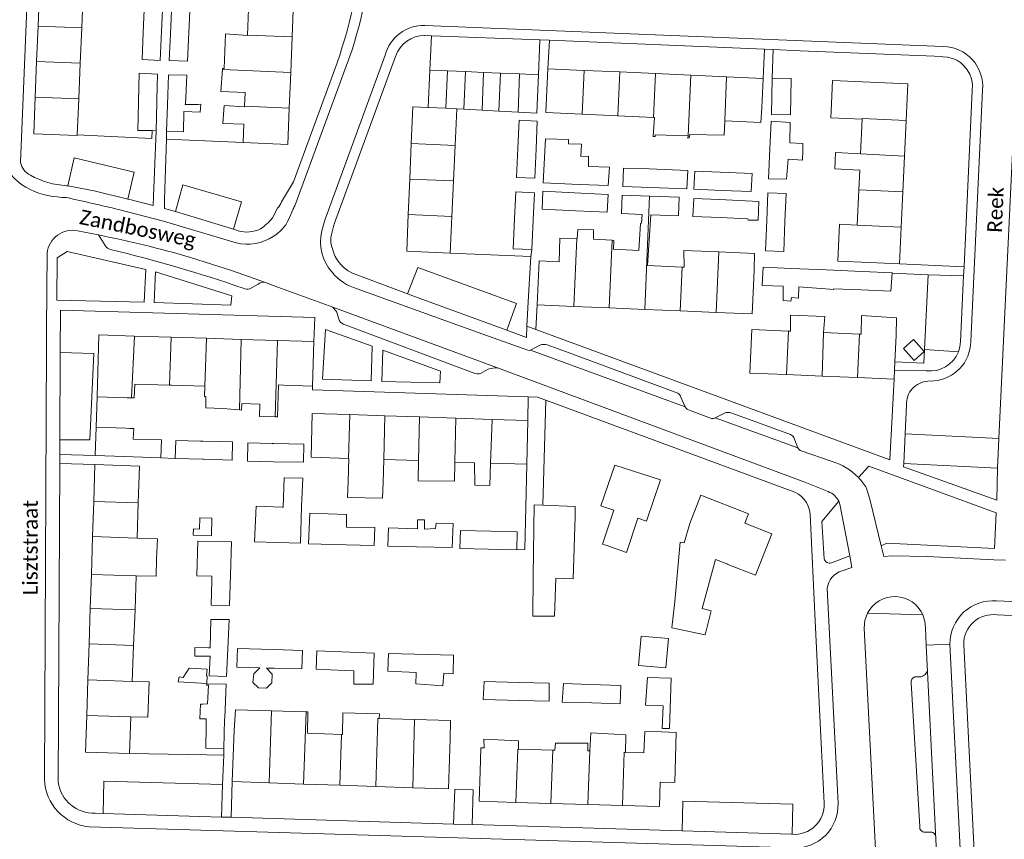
# Model space of a CAD drawing. Extents: x 177628 to 188968, y 384226 to 390673.
# Tile 86 of 256: x 182519 to 182685, y 386234 to 386373. Entities that reach past the tile are written whole.
import ezdxf

# ---------------------------------------------------------------- set-up
doc = ezdxf.new("R2010")
doc.units = 0
for name, color, linetype, lineweight in [('B01_F', 14, 'Continuous', 9), ('B01_T', 14, 'Continuous', 9), ('B02_F', 14, 'Continuous', 9), ('B02_T', 14, 'Continuous', 9), ('B07_D', 14, 'Continuous', 9), ('B11_F', 14, 'Continuous', 9), ('B11_S', 14, 'Continuous', 9), ('B14_F', 14, 'Continuous', 9), ('T01_F', 253, 'Continuous', 9), ('T01_T', 253, 'Continuous', 9), ('T04_T', 253, 'HAAG', 9), ('T05_T', 253, 'Continuous', 9), ('T22_F', 253, 'Continuous', 9), ('T22_T', 253, 'Continuous', 9), ('V00_F', 8, 'Continuous', 9), ('V00_T', 8, 'Continuous', 9), ('Z06', 7, 'Continuous', 9)]:
    doc.layers.add(name, color=color, linetype=linetype, lineweight=lineweight)
doc.styles.add('Legend', font='calibri.ttf')
doc.linetypes.add('HAAG', pattern='A,4,-1,[5,TOPOCAD.SHX,S=0.35,R=0,X=-0.35,Y=-0.35],-1', length=6)

msp = doc.modelspace()

# ---------------------------------------------------------------- linework, layer by layer
at = {"layer": 'B01_F', "linetype": 'Continuous'}
for points in [[(182556.54, 386355.421), (182552.996, 386355.559), (182553.217, 386358.589)], [(182610.005, 386332.093), (182610.109, 386336.114), (182612.959, 386336.02)], [(182612.959, 386336.02), (182613.027, 386336.018)], [(182667.086, 386319.578), (182667.161, 386322.565)], [(182634.191, 386273.301), (182635.749, 386272.919), (182634.751, 386268.846), (182629.089, 386270.019)], [(182555.124, 386256.099), (182554.916, 386252.628)], [(182591.498, 386251.223), (182591.576, 386254.308)], [(182596.697, 386249.669), (182596.58, 386245.677)]]:
    msp.add_lwpolyline(points, dxfattribs=at)
at = {"layer": 'B01_T', "linetype": 'Continuous'}
for points in [[(182521.647, 386372.065), (182521.885, 386378.1)], [(182529.32, 386377.779), (182529.063, 386371.773)], [(182557.399, 386376.427), (182557.157, 386370.545)], [(182564.73, 386370.225), (182564.978, 386376.257)], [(182521.41, 386366.051), (182521.647, 386372.065)], [(182529.063, 386371.773), (182528.805, 386365.759)], [(182557.157, 386370.545), (182557.155, 386370.497)], [(182564.481, 386364.197), (182564.73, 386370.225)], [(182521.173, 386360.036), (182521.41, 386366.051)], [(182528.805, 386365.759), (182528.547, 386359.745)], [(182564.233, 386358.171), (182564.481, 386364.197)], [(182591.026, 386364.478), (182588.073, 386364.603), (182587.8, 386358.25)], [(182594.118, 386364.348), (182591.026, 386364.478)], [(182597.175, 386364.219), (182594.118, 386364.348)], [(182600.027, 386364.099), (182597.175, 386364.219)], [(182603.28, 386363.961), (182600.027, 386364.099)], [(182606.477, 386363.826), (182603.28, 386363.961)], [(182606.262, 386358.718), (182606.477, 386363.826)], [(182608.046, 386364.841), (182607.822, 386359.965)], [(182614.198, 386364.558), (182608.046, 386364.841)], [(182614.198, 386364.558), (182620.239, 386364.28)], [(182620.239, 386364.28), (182626.29, 386364.002)], [(182626.29, 386364.002), (182632.305, 386363.725)], [(182632.305, 386363.725), (182638.319, 386363.449)], [(182638.319, 386363.449), (182644.534, 386363.163)], [(182644.534, 386363.163), (182644.305, 386358.187)], [(182668.782, 386356.072), (182669.063, 386362.256), (182656.306, 386362.836), (182656.071, 386357.663)], [(182556.758, 386360.819), (182556.662, 386358.49)], [(182528.301, 386353.633), (182528.297, 386353.531), (182520.928, 386353.821), (182521.173, 386360.036)], [(182528.547, 386359.745), (182528.49, 386358.425)], [(182606.262, 386358.718), (182606.178, 386357.292), (182603.006, 386357.469)], [(182607.822, 386359.965), (182607.708, 386357.408), (182613.872, 386357.124)], [(182528.49, 386358.425), (182528.301, 386353.633)], [(182564.233, 386358.171), (182563.979, 386352.004), (182556.412, 386352.316)], [(182556.662, 386358.49), (182556.658, 386358.386)], [(182584.914, 386352.145), (182585.176, 386358.363), (182587.8, 386358.25)], [(182592.628, 386358.048), (182592.334, 386351.832)], [(182593.849, 386357.98), (182592.628, 386358.048)], [(182596.904, 386357.809), (182593.849, 386357.98)], [(182599.758, 386357.65), (182596.904, 386357.809)], [(182603.006, 386357.469), (182599.758, 386357.65)], [(182613.872, 386357.124), (182619.912, 386356.846)], [(182619.912, 386356.846), (182625.948, 386356.568)], [(182644.305, 386358.187), (182644.188, 386355.728), (182638.068, 386356.01)], [(182656.071, 386357.663), (182656.019, 386356.513), (182661.313, 386356.272)], [(182556.412, 386352.316), (182556.54, 386355.421)], [(182625.948, 386356.568), (182626.135, 386356.559)], [(182661.313, 386356.272), (182661.048, 386350.413)], [(182668.506, 386350.004), (182668.782, 386356.072)], [(182584.66, 386346.129), (182584.914, 386352.145)], [(182592.334, 386351.832), (182592.05, 386345.817)], [(182661.048, 386350.413), (182656.801, 386350.607), (182656.676, 386347.849), (182660.923, 386347.657), (182660.771, 386344.316)], [(182668.233, 386343.977), (182668.506, 386350.004)], [(182584.406, 386340.112), (182584.66, 386346.129)], [(182592.05, 386345.817), (182591.766, 386339.802)], [(182660.771, 386344.316), (182660.498, 386338.327)], [(182667.959, 386337.951), (182668.233, 386343.977)], [(182584.406, 386340.112), (182584.144, 386333.896), (182591.497, 386333.586)], [(182591.497, 386333.586), (182591.706, 386338.526)], [(182591.766, 386339.802), (182591.706, 386338.526)], [(182660.498, 386338.327), (182657.521, 386338.463), (182657.237, 386332.199), (182662.6, 386331.955)], [(182667.959, 386337.951), (182667.676, 386331.724)], [(182610.005, 386332.093), (182606.577, 386332.238), (182606.261, 386324.801)], [(182667.676, 386331.724), (182662.6, 386331.955)], [(182624.941, 386331.453), (182630.852, 386331.198)], [(182630.852, 386331.198), (182631.189, 386331.183)], [(182643.039, 386330.671), (182642.921, 386328.062)], [(182636.563, 386323.513), (182642.717, 386323.252), (182642.921, 386328.062)], [(182606.261, 386324.801), (182612.471, 386324.537)], [(182612.471, 386324.537), (182618.481, 386324.282)], [(182618.481, 386324.282), (182624.491, 386324.026)], [(182624.491, 386324.026), (182630.516, 386323.77)], [(182630.516, 386323.77), (182636.563, 386323.513)], [(182648.84, 386320.349), (182642.631, 386320.612), (182642.285, 386313.232), (182648.528, 386312.968)], [(182649.202, 386320.334), (182648.84, 386320.349)], [(182538.014, 386319.499), (182531.983, 386319.687), (182531.657, 386309.198)], [(182544.194, 386319.306), (182538.014, 386319.499)], [(182550.199, 386319.119), (182544.194, 386319.306)], [(182556.095, 386318.935), (182550.199, 386319.119)], [(182562.258, 386318.743), (182556.095, 386318.935)], [(182562.258, 386318.743), (182568.414, 386318.551)], [(182568.414, 386318.551), (182568.18, 386311.031)], [(182654.794, 386320.098), (182660.871, 386319.841)], [(182660.871, 386319.841), (182661.168, 386319.828)], [(182666.899, 386315.141), (182667.086, 386319.578)], [(182666.838, 386313.703), (182666.899, 386315.141)], [(182666.774, 386312.198), (182666.838, 386313.703)], [(182648.528, 386312.968), (182654.543, 386312.714)], [(182654.543, 386312.714), (182660.559, 386312.46)], [(182660.559, 386312.46), (182666.774, 386312.198)], [(182568.18, 386311.031), (182563.24, 386311.185)], [(182531.657, 386309.198), (182536.745, 386309.039)], [(182574.526, 386306.174), (182568.108, 386306.389), (182567.952, 386298.951), (182574.275, 386298.716)], [(182580.451, 386305.975), (182574.526, 386306.174)], [(182586.331, 386305.778), (182580.451, 386305.975)], [(182592.467, 386305.572), (182586.331, 386305.778)], [(182598.603, 386305.366), (182592.467, 386305.572)], [(182598.603, 386305.366), (182604.654, 386305.163)], [(182604.654, 386305.163), (182604.507, 386297.793)], [(182574.275, 386298.716), (182574.319, 386298.714), (182574.205, 386294.833)], [(182580.239, 386298.562), (182580.133, 386294.673)], [(182586.136, 386298.404), (182580.239, 386298.562)], [(182531.289, 386297.697), (182531.088, 386291.443)], [(182538.637, 386291.2), (182538.853, 386297.432), (182531.289, 386297.697)], [(182592.283, 386298.091), (182592.212, 386294.876), (182586.075, 386294.944), (182586.136, 386298.404)], [(182598.353, 386297.94), (182598.228, 386294.133), (182595.66, 386294.209), (182595.628, 386298.011), (182592.283, 386298.091)], [(182604.507, 386297.793), (182598.353, 386297.94)], [(182618.053, 386283.962), (182617.325, 386284.208), (182619.234, 386289.964), (182617.024, 386290.709), (182619.425, 386297.634), (182627.143, 386295.095), (182624.797, 386288.099), (182623.321, 386288.594), (182621.401, 386282.784)], [(182632.101, 386287.734), (182633.984, 386292.544), (182642.047, 386289.337), (182641.436, 386287.8), (182646.048, 386285.966), (182643.251, 386278.933), (182638.563, 386280.791)], [(182530.896, 386285.493), (182531.088, 386291.443)], [(182538.43, 386285.249), (182538.637, 386291.2)], [(182629.579, 386274.516), (182630.499, 386284.548), (182631.185, 386284.417), (182632.101, 386287.734)], [(182530.688, 386279.053), (182530.896, 386285.493)], [(182538.309, 386278.865), (182541.657, 386278.76), (182541.758, 386281.73)], [(182638.563, 386280.791), (182638.584, 386280.847), (182636.469, 386281.636), (182634.191, 386273.301)], [(182530.504, 386273.323), (182530.688, 386279.053)], [(182538.089, 386273.079), (182538.309, 386278.865)], [(182530.309, 386267.283), (182530.504, 386273.323)], [(182537.859, 386267.04), (182538.089, 386273.079)], [(182530.113, 386261.179), (182530.309, 386267.283)], [(182537.627, 386260.948), (182537.859, 386267.04)], [(182529.919, 386255.174), (182530.113, 386261.179)], [(182529.919, 386255.174), (182529.719, 386248.964), (182537.162, 386248.724)], [(182537.162, 386248.724), (182537.399, 386254.953)], [(182554.916, 386252.628), (182554.577, 386243.939)], [(182567.326, 386252.151), (182573.059, 386251.931)], [(182573.059, 386251.931), (182573.275, 386251.923)], [(182627.32, 386252.363), (182624.508, 386252.433)], [(182627.086, 386243.858), (182629.596, 386243.789), (182629.83, 386252.294), (182627.32, 386252.363)], [(182585.185, 386242.904), (182591.211, 386242.7), (182591.498, 386251.223)], [(182596.58, 386245.677), (182596.432, 386240.606), (182602.62, 386240.426)], [(182554.577, 386243.939), (182560.823, 386243.728)], [(182560.823, 386243.728), (182566.668, 386243.53)], [(182566.668, 386243.53), (182572.824, 386243.322)], [(182620.716, 386239.898), (182626.972, 386239.716), (182627.086, 386243.858)], [(182572.824, 386243.322), (182578.879, 386243.117)], [(182578.879, 386243.117), (182585.185, 386242.904)], [(182602.62, 386240.426), (182608.556, 386240.253)], [(182608.556, 386240.253), (182614.852, 386240.069)], [(182614.852, 386240.069), (182620.716, 386239.898)]]:
    msp.add_lwpolyline(points, dxfattribs=at)
at = {"layer": 'B02_F', "linetype": 'Continuous'}
for points in [[(182541.901, 386363.901), (182541.807, 386359.514)], [(182543.78, 386363.813), (182543.596, 386358.696)], [(182541.807, 386359.514), (182541.798, 386359.115)], [(182543.596, 386358.696), (182543.434, 386354.172)], [(182606.056, 386351.253), (182606.249, 386355.958), (182603.172, 386356.084)], [(182645.697, 386351.255), (182645.938, 386355.929)], [(182613.347, 386345.228), (182607.287, 386345.488), (182607.686, 386352.929), (182611.544, 386352.849)], [(182605.851, 386346.268), (182606.056, 386351.253)], [(182645.435, 386346.187), (182645.697, 386351.255)], [(182618.292, 386345.016), (182613.347, 386345.228)], [(182602.396, 386339.354), (182602.612, 386343.956)], [(182605.782, 386343.807), (182605.567, 386339.221)], [(182612.797, 386340.758), (182607.075, 386341.037), (182607.223, 386344.064)], [(182645.163, 386339.1), (182645.349, 386343.769)], [(182618.142, 386340.497), (182612.797, 386340.758)], [(182605.329, 386334.165), (182602.159, 386334.314), (182602.396, 386339.354)], [(182605.567, 386339.221), (182605.329, 386334.165)], [(182644.957, 386333.957), (182645.163, 386339.1)], [(182649.289, 386330.969), (182644.536, 386331.174)], [(182655.243, 386330.712), (182649.289, 386330.969)], [(182661.319, 386330.45), (182655.243, 386330.712)], [(182666.448, 386330.173), (182666.453, 386330.229), (182661.319, 386330.45)], [(182666.197, 386327.13), (182666.448, 386330.173)], [(182537.757, 386299.006), (182536.228, 386299.061)], [(182542.47, 386298.838), (182537.757, 386299.006)], [(182553.828, 386266.464), (182554.058, 386271.421)], [(182553.609, 386261.76), (182553.828, 386266.464)], [(182555.438, 386266.514), (182555.319, 386263.381), (182559.218, 386263.265)], [(182592.086, 386265.402), (182592.033, 386262.239), (182590.439, 386262.312)], [(182553.285, 386254.78), (182553.548, 386260.445)], [(182597.289, 386260.949), (182597.097, 386257.849), (182603.293, 386257.697)], [(182603.293, 386257.697), (182608.277, 386257.575)], [(182553.274, 386254.533), (182553.285, 386254.78)]]:
    msp.add_lwpolyline(points, dxfattribs=at)
at = {"layer": 'B02_T', "linetype": 'Continuous'}
for points in [[(182646.106, 386363.245), (182649.318, 386363.167), (182649.17, 386357.006), (182645.958, 386357.084), (182646.106, 386363.245)], [(182538.691, 386359.173), (182538.589, 386354.384), (182541.012, 386354.332)], [(182541.695, 386354.317), (182541.798, 386359.115)], [(182543.434, 386354.172), (182546.331, 386354.124), (182546.389, 386357.562)], [(182541.012, 386354.332), (182541.695, 386354.317)], [(182531.353, 386299.227), (182531.517, 386304.036)], [(182531.517, 386304.036), (182536.536, 386303.865)], [(182536.228, 386299.061), (182531.353, 386299.227)], [(182612.687, 386288.891), (182612.692, 386288.891), (182612.348, 386278.359)], [(182553.151, 386249.568), (182550.076, 386249.644), (182550.17, 386253.392)], [(182553.274, 386254.533), (182553.151, 386249.568)]]:
    msp.add_lwpolyline(points, dxfattribs=at)
at = {"layer": 'B07_D', "linetype": 'Continuous'}
for points in [[(182529.063, 386371.773), (182521.647, 386372.065)], [(182557.157, 386370.545), (182564.73, 386370.225)], [(182528.805, 386365.759), (182521.41, 386366.051)], [(182552.929, 386364.693), (182564.481, 386364.197)], [(182590.757, 386358.126), (182591.026, 386364.478)], [(182593.849, 386357.98), (182594.118, 386364.348)], [(182596.904, 386357.809), (182597.175, 386364.219)], [(182599.758, 386357.65), (182600.027, 386364.099)], [(182603.006, 386357.469), (182603.28, 386363.961)], [(182613.872, 386357.124), (182614.198, 386364.558)], [(182620.239, 386364.28), (182619.912, 386356.846)], [(182625.948, 386356.568), (182626.29, 386364.002)], [(182631.828, 386353.452), (182632.305, 386363.725)], [(182638.068, 386356.01), (182638.319, 386363.449)], [(182528.547, 386359.745), (182521.173, 386360.036)], [(182556.662, 386358.49), (182564.233, 386358.171)], [(182587.8, 386358.25), (182590.757, 386358.126)], [(182590.757, 386358.126), (182592.628, 386358.048)], [(182661.313, 386356.272), (182661.319, 386356.412), (182668.782, 386356.072)], [(182592.334, 386351.832), (182584.914, 386352.145)], [(182668.506, 386350.004), (182661.048, 386350.413)], [(182592.05, 386345.817), (182584.66, 386346.129)], [(182668.233, 386343.977), (182660.771, 386344.316)], [(182624.491, 386324.026), (182625.308, 386343.241)], [(182591.766, 386339.802), (182584.406, 386340.112)], [(182667.959, 386337.951), (182660.498, 386338.327)], [(182612.471, 386324.537), (182612.959, 386336.02)], [(182618.481, 386324.282), (182618.968, 386335.745)], [(182636.563, 386323.513), (182637.022, 386333.773)], [(182630.516, 386323.77), (182630.852, 386331.198)], [(182648.528, 386312.968), (182648.84, 386320.349)], [(182538.014, 386319.499), (182537.488, 386309.027)], [(182544.194, 386319.306), (182543.94, 386311.162)], [(182550.199, 386319.119), (182549.945, 386310.995)], [(182555.774, 386306.984), (182556.095, 386318.935)], [(182562.258, 386318.743), (182561.838, 386305.799)], [(182654.543, 386312.714), (182654.794, 386320.098)], [(182660.559, 386312.46), (182660.871, 386319.841)], [(182574.275, 386298.716), (182574.526, 386306.174)], [(182580.239, 386298.562), (182580.451, 386305.975)], [(182586.136, 386298.404), (182586.331, 386305.778)], [(182592.283, 386298.091), (182592.467, 386305.572)], [(182598.353, 386297.94), (182598.603, 386305.366)], [(182538.637, 386291.2), (182531.088, 386291.443)], [(182530.896, 386285.493), (182538.43, 386285.249)], [(182530.688, 386279.053), (182538.309, 386278.865)], [(182538.089, 386273.079), (182530.504, 386273.323)], [(182537.859, 386267.04), (182530.309, 386267.283)], [(182530.113, 386261.179), (182537.627, 386260.948)], [(182529.919, 386255.174), (182537.399, 386254.953)], [(182560.823, 386243.728), (182561.223, 386255.938)], [(182566.668, 386243.53), (182567.1, 386255.784)], [(182578.879, 386243.117), (182579.257, 386254.674), (182579.481, 386254.667)], [(182585.185, 386242.904), (182585.484, 386254.489)], [(182572.824, 386243.322), (182573.059, 386251.931)], [(182602.62, 386240.426), (182602.973, 386249.474), (182603.08, 386249.471)], [(182608.556, 386240.253), (182608.916, 386249.29)], [(182614.852, 386240.069), (182615.184, 386249.154)], [(182620.716, 386239.898), (182621.02, 386248.916), (182621.201, 386248.91)]]:
    msp.add_lwpolyline(points, dxfattribs=at)
at = {"layer": 'B11_F', "linetype": 'Continuous'}
for points in [[(182543.94, 386311.162), (182544.283, 386311.152)], [(182549.945, 386310.995), (182544.283, 386311.152)], [(182549.891, 386309.253), (182549.945, 386310.995)]]:
    msp.add_lwpolyline(points, dxfattribs=at)
at = {"layer": 'B11_S', "linetype": 'Continuous'}
for points in [[(182552.929, 386364.693), (182552.942, 386364.86), (182553.174, 386364.878), (182553.418, 386370.761), (182557.155, 386370.497)], [(182556.758, 386360.819), (182552.643, 386360.977), (182552.929, 386364.693)], [(182556.658, 386358.386), (182553.217, 386358.589)], [(182626.135, 386356.559), (182625.907, 386353.337), (182626.223, 386353.32), (182626.257, 386353.646), (182631.828, 386353.452)], [(182631.828, 386353.452), (182631.801, 386353.076), (182632.027, 386353.089), (182632.119, 386353.678), (182637.944, 386353.554), (182638.068, 386356.01)], [(182618.968, 386335.745), (182619.241, 386335.73), (182619.213, 386334.235), (182623.503, 386334.037), (182623.776, 386338.6), (182623.94, 386338.638), (182624.074, 386340.128), (182620.539, 386340.281), (182620.639, 386343.417), (182625.308, 386343.241)], [(182625.308, 386343.241), (182630.328, 386343.052), (182630.227, 386339.916), (182625.519, 386340.068), (182624.941, 386331.453)], [(182613.027, 386336.018), (182613.119, 386337.588), (182615.793, 386337.525), (182615.796, 386335.915), (182618.968, 386335.745)], [(182637.022, 386333.773), (182631.095, 386334.023), (182631.189, 386331.183)], [(182643.039, 386330.671), (182643.09, 386333.518), (182637.022, 386333.773)], [(182654.794, 386320.098), (182654.99, 386322.823), (182649.165, 386323.025), (182649.202, 386320.334)], [(182667.161, 386322.565), (182661.227, 386322.982), (182661.168, 386319.828)], [(182537.488, 386309.027), (182537.97, 386309.02), (182538.077, 386311.341), (182543.94, 386311.162)], [(182563.24, 386311.185), (182562.385, 386311.241), (182562.211, 386305.788), (182561.838, 386305.799)], [(182536.745, 386309.039), (182537.488, 386309.027)], [(182549.891, 386309.253), (182550.1, 386309.245), (182550.077, 386307.316)], [(182552.912, 386307.199), (182550.077, 386307.316)], [(182555.774, 386306.984), (182552.912, 386307.199)], [(182561.838, 386305.799), (182559.215, 386305.874), (182559.272, 386307.952), (182556.219, 386308.08), (182556.136, 386306.957), (182555.774, 386306.984)], [(182580.133, 386294.673), (182580.034, 386291.99), (182574.107, 386292.147), (182574.205, 386294.833)], [(182541.758, 386281.73), (182541.874, 386285.137), (182538.43, 386285.249)], [(182618.053, 386283.962), (182621.401, 386282.784)], [(182629.579, 386274.516), (182629.089, 386270.019)], [(182537.399, 386254.953), (182540.277, 386254.868), (182540.461, 386260.861), (182537.627, 386260.948)], [(182555.124, 386256.099), (182561.223, 386255.938)], [(182561.223, 386255.938), (182567.1, 386255.784)], [(182567.1, 386255.784), (182567.391, 386255.776), (182567.326, 386252.151)], [(182579.481, 386254.667), (182579.522, 386255.451), (182573.331, 386255.616), (182573.275, 386251.923)], [(182585.484, 386254.489), (182579.481, 386254.667)], [(182591.576, 386254.308), (182585.484, 386254.489)], [(182621.201, 386248.91), (182621.286, 386251.899), (182615.332, 386252.226), (182615.184, 386249.154)], [(182624.508, 386252.433), (182624.35, 386248.812), (182621.201, 386248.91)], [(182603.08, 386249.471), (182603.07, 386250.888), (182597.201, 386251.166), (182597.282, 386249.651), (182596.697, 386249.669)], [(182615.184, 386249.154), (182614.82, 386249.154), (182614.82, 386250.438), (182609.331, 386250.481), (182609.25, 386249.28), (182608.916, 386249.29)], [(182608.916, 386249.29), (182603.08, 386249.471)]]:
    msp.add_lwpolyline(points, dxfattribs=at)
at = {"layer": 'B14_F', "linetype": 'Continuous'}
for points in [[(182542.587, 386371.188), (182542.795, 386375.984), (182539.695, 386376.118), (182539.472, 386370.969)], [(182544.082, 386370.753), (182544.305, 386375.932)], [(182544.305, 386375.932), (182547.42, 386375.798), (182547.212, 386370.966)], [(182539.274, 386366.391), (182542.374, 386366.257), (182542.587, 386371.188)], [(182539.472, 386370.969), (182539.274, 386366.391)], [(182547.212, 386370.966), (182547.002, 386366.098), (182543.887, 386366.232), (182544.082, 386370.753)], [(182538.693, 386359.285), (182538.796, 386364.1), (182541.901, 386363.901)], [(182543.78, 386363.813), (182546.875, 386363.727), (182546.675, 386359.912)], [(182538.691, 386359.173), (182538.693, 386359.285)], [(182548.774, 386358.76), (182549.226, 386358.827), (182549.152, 386357.444), (182546.389, 386357.562)], [(182548.774, 386358.76), (182546.616, 386358.78), (182546.623, 386358.914)], [(182546.623, 386358.914), (182546.675, 386359.912)], [(182603.172, 386356.084), (182602.979, 386351.383)], [(182645.938, 386355.929), (182649.157, 386355.707), (182649.055, 386352.242), (182651.301, 386352.15), (182651.263, 386350.95)], [(182613.646, 386349.923), (182613.777, 386352.053), (182611.542, 386352.089), (182611.544, 386352.849)], [(182602.979, 386351.383), (182602.774, 386346.394), (182605.851, 386346.268)], [(182651.263, 386350.95), (182651.212, 386349.327), (182648.772, 386349.503), (182648.484, 386346.112), (182645.435, 386346.187)], [(182618.292, 386345.016), (182618.504, 386348.15), (182614.933, 386348.234), (182614.976, 386350.012), (182613.646, 386349.923)], [(182620.782, 386344.847), (182620.857, 386347.999), (182625.243, 386347.836)], [(182625.243, 386347.836), (182631.767, 386347.594), (182631.642, 386344.459), (182625.453, 386344.68)], [(182637.533, 386344.208), (182632.826, 386344.403), (182632.954, 386347.49), (182637.283, 386347.311)], [(182637.283, 386347.311), (182642.668, 386347.088)], [(182642.668, 386347.088), (182642.54, 386344.001), (182637.533, 386344.208)], [(182605.782, 386343.807), (182602.612, 386343.956)], [(182607.223, 386344.064), (182613.631, 386343.751)], [(182613.631, 386343.751), (182618.29, 386343.524), (182618.142, 386340.497)], [(182625.453, 386344.68), (182620.782, 386344.847)], [(182645.349, 386343.769), (182648.438, 386343.651), (182648.25, 386338.944)], [(182637.072, 386342.644), (182632.801, 386342.839), (182632.662, 386339.792), (182637.282, 386339.581)], [(182641.973, 386339.366), (182641.999, 386339.132), (182643.691, 386339.167), (182643.835, 386342.334), (182637.072, 386342.644)], [(182637.282, 386339.581), (182641.973, 386339.366)], [(182648.25, 386338.944), (182648.046, 386333.839)], [(182648.046, 386333.839), (182644.957, 386333.957)], [(182649.373, 386326.033), (182649.263, 386325.41), (182647.922, 386325.517), (182647.957, 386327.971), (182644.385, 386328.055), (182644.536, 386331.174)], [(182655.107, 386327.491), (182650.618, 386327.853), (182650.519, 386325.899), (182649.373, 386326.033)], [(182661.187, 386327.32), (182656.499, 386327.497), (182656.486, 386327.38), (182655.107, 386327.491)], [(182666.197, 386327.13), (182661.187, 386327.32)], [(182670.036, 386318.89), (182668.355, 386317.404), (182670.136, 386315.377), (182671.817, 386316.863), (182670.036, 386318.89)], [(182537.228, 386303.85), (182536.536, 386303.865)], [(182542.47, 386298.838), (182542.597, 386301.906), (182537.788, 386302.039), (182537.885, 386303.836), (182537.228, 386303.85)], [(182544.919, 386298.763), (182545.027, 386301.811), (182549.169, 386301.688)], [(182549.169, 386301.688), (182549.655, 386301.674)], [(182549.655, 386301.674), (182552.655, 386301.625)], [(182552.655, 386301.625), (182554.611, 386301.563), (182554.527, 386298.451), (182549.741, 386298.606)], [(182557.21, 386301.395), (182557.143, 386298.295), (182561.583, 386298.199)], [(182561.352, 386301.306), (182557.21, 386301.395)], [(182561.627, 386301.3), (182561.352, 386301.306)], [(182561.583, 386298.199), (182566.66, 386298.09), (182566.727, 386301.19), (182561.627, 386301.3)], [(182549.559, 386298.612), (182544.919, 386298.763)], [(182549.741, 386298.606), (182549.559, 386298.612)], [(182566.509, 386295.43), (182563.354, 386295.456), (182563.186, 386290.461), (182563.047, 386290.468)], [(182566.334, 386290.578), (182566.509, 386295.43)], [(182563.047, 386290.468), (182558.606, 386290.681), (182558.331, 386284.579), (182566.11, 386284.376), (182566.334, 386290.578)], [(182612.687, 386288.891), (182612.714, 386290.611), (182607.208, 386290.819), (182605.749, 386290.874), (182605.567, 386278.805)], [(182551.112, 386288.628), (182551.028, 386285.64), (182547.968, 386285.726), (182547.998, 386286.784), (182549, 386286.755), (182549.055, 386288.686), (182551.112, 386288.628)], [(182573.882, 386284.089), (182567.493, 386284.244), (182567.736, 386289.446), (182573.961, 386289.219)], [(182573.961, 386289.219), (182573.921, 386287.241)], [(182573.921, 386287.241), (182573.918, 386287.099), (182578.713, 386287.028), (182578.611, 386283.975), (182573.882, 386284.089)], [(182585.963, 386287.083), (182585.957, 386286.838), (182581.067, 386286.976), (182580.943, 386283.863), (182585.811, 386283.758)], [(182591.866, 386283.627), (182592.021, 386287.73), (182589.136, 386287.789), (182589.013, 386286.845), (182587.166, 386286.731), (182587.172, 386288.347), (182585.992, 386288.331), (182585.963, 386287.083)], [(182598.382, 386286.404), (182593.274, 386286.546), (182593.154, 386283.467), (182597.965, 386283.347)], [(182602.803, 386283.227), (182602.878, 386286.279), (182598.382, 386286.404)], [(182551.087, 386278.013), (182551.107, 386278.769), (182548.573, 386278.817), (182548.732, 386284.739), (182554.428, 386284.628), (182554.263, 386278.927)], [(182585.811, 386283.758), (182591.866, 386283.627)], [(182597.965, 386283.347), (182602.803, 386283.227)], [(182554.263, 386278.927), (182554.115, 386273.815)], [(182605.567, 386278.805), (182605.488, 386271.979), (182609.191, 386272.017), (182609.393, 386278.426), (182612.348, 386278.359)], [(182554.115, 386273.815), (182550.976, 386273.843), (182551.087, 386278.013)], [(182550.558, 386266.645), (182550.8, 386266.641), (182550.942, 386271.448), (182554.058, 386271.421)], [(182623.876, 386268.601), (182628.503, 386268.186), (182628.061, 386263.223), (182623.434, 386263.638), (182623.876, 386268.601)], [(182550.68, 386261.91), (182550.822, 386265.246), (182548.21, 386265.231), (182548.254, 386266.683), (182550.558, 386266.645)], [(182561.585, 386266.322), (182555.438, 386266.514)], [(182561.658, 386263.181), (182566.36, 386263.068), (182566.466, 386266.17), (182561.585, 386266.322)], [(182568.82, 386262.988), (182568.907, 386266.095), (182573.156, 386265.936)], [(182573.156, 386265.936), (182578.633, 386265.731), (182578.476, 386260.453), (182575.177, 386260.484), (182575.198, 386262.735), (182573.677, 386262.795)], [(182585.724, 386262.324), (182585.725, 386262.442), (182580.92, 386262.695), (182581.048, 386265.685), (182585.483, 386265.571)], [(182585.483, 386265.571), (182592.086, 386265.402)], [(182550.33, 386261.902), (182550.218, 386261.899), (182550.298, 386263.013), (182547.257, 386263.211), (182546.234, 386261.594), (182545.577, 386261.721), (182545.424, 386260.891), (182550.271, 386260.57)], [(182550.271, 386260.57), (182550.33, 386261.902)], [(182550.68, 386261.91), (182553.609, 386261.76)], [(182559.218, 386263.265), (182558.2, 386262.238), (182558.059, 386260.766), (182559.044, 386259.855), (182560.362, 386259.799), (182561.302, 386260.724), (182561.361, 386262.177), (182560.386, 386263.211), (182561.658, 386263.181)], [(182573.677, 386262.795), (182568.82, 386262.988)], [(182590.439, 386262.312), (182590.236, 386260.192), (182585.713, 386260.533), (182585.724, 386262.324)], [(182550.434, 386258.135), (182550.561, 386260.303), (182550.227, 386260.285), (182550.268, 386260.549)], [(182553.548, 386260.445), (182550.268, 386260.549)], [(182597.289, 386260.949), (182603.198, 386260.772)], [(182603.198, 386260.772), (182608.277, 386260.62), (182608.277, 386257.575)], [(182610.699, 386260.564), (182610.463, 386257.444), (182615.496, 386257.283)], [(182615.208, 386260.415), (182610.699, 386260.564)], [(182615.496, 386257.283), (182620.331, 386257.128), (182620.43, 386260.242), (182615.208, 386260.415)], [(182628.694, 386252.946), (182627.431, 386252.926), (182627.596, 386256.769), (182624.589, 386256.887), (182624.955, 386261.597), (182628.972, 386261.468), (182628.694, 386252.946)], [(182549.079, 386254.579), (182549.195, 386257.076)], [(182549.195, 386257.076), (182549.606, 386257.092)], [(182550.434, 386258.135), (182550.396, 386257.123), (182549.606, 386257.092)], [(182550.161, 386254.575), (182549.079, 386254.579)], [(182550.17, 386253.392), (182550.161, 386254.575)]]:
    msp.add_lwpolyline(points, dxfattribs=at)
at = {"layer": 'T01_F', "linetype": 'Continuous'}
for points in [[(182541.012, 386354.332), (182540.959, 386352.978), (182528.301, 386353.633)], [(182543.434, 386354.172), (182543.397, 386352.882)], [(182543.397, 386352.882), (182556.412, 386352.316)], [(182605.197, 386333.004), (182591.497, 386333.586)], [(182605.329, 386334.165), (182605.197, 386333.004)], [(182672.536, 386329.905), (182666.448, 386330.173)], [(182671.908, 386317.226), (182672.536, 386329.905)], [(182666.899, 386315.141), (182671.798, 386314.911), (182671.908, 386317.226)], [(182531.657, 386309.198), (182531.517, 386304.036)], [(182542.47, 386298.838), (182544.919, 386298.763)], [(182604.507, 386297.793), (182604.143, 386283.332), (182602.803, 386283.227)], [(182550.265, 386248.485), (182537.162, 386248.724)]]:
    msp.add_lwpolyline(points, dxfattribs=at)
at = {"layer": 'T01_T', "linetype": 'Continuous'}
for points in [[(182568.18, 386311.031), (182568.17, 386310.363)], [(182550.265, 386248.485), (182553.157, 386248.415)], [(182553.157, 386248.415), (182553.151, 386249.568)]]:
    msp.add_lwpolyline(points, dxfattribs=at)
at = {"layer": 'T04_T', "linetype": 'HAAG'}
msp.add_lwpolyline([(182674.983, 386366.88), (182650.843, 386367.891)], dxfattribs=at)
msp.add_arc((182674.943, 386361.789), 5.091, 15.37902, 89.54866, dxfattribs=at)
at = {"layer": 'T05_T', "linetype": 'Continuous'}
msp.add_lwpolyline([(182653.38, 386271.182), (182654.332, 386251.576)], dxfattribs=at)
at = {"layer": 'T22_F', "linetype": 'Continuous'}
msp.add_lwpolyline([(182592.276, 386242.671), (182595.424, 386242.575)], dxfattribs=at)
at = {"layer": 'T22_T', "linetype": 'Continuous'}
for points in [[(182608.317, 386369.673), (182606.69, 386369.741)], [(182646.223, 386368.085), (182644.763, 386368.146)], [(182678.535, 386329.725), (182678.604, 386331.216)], [(182604.513, 386321.176), (182606.008, 386320.625)], [(182604.724, 386309.21), (182606.31, 386309.16), (182607.698, 386308.646)], [(182525.32, 386297.889), (182525.327, 386299.399)], [(182554.363, 386237.894), (182552.729, 386237.944)]]:
    msp.add_lwpolyline(points, dxfattribs=at)
at = {"layer": 'V00_F', "linetype": 'Continuous'}
for points in [[(182588.33, 386370.42), (182606.69, 386369.741)], [(182608.046, 386364.841), (182608.317, 386369.673)], [(182644.763, 386368.146), (182644.534, 386363.163)], [(182646.223, 386368.085), (182646.106, 386363.245)], [(182541.695, 386354.317), (182541.199, 386343.21)], [(182543.397, 386352.882), (182543.068, 386342.725)], [(182605.197, 386333.004), (182604.769, 386326.302)], [(182667.676, 386331.724), (182678.604, 386331.216)], [(182672.536, 386329.905), (182678.535, 386329.725)], [(182604.769, 386326.302), (182604.513, 386321.176)], [(182606.261, 386324.801), (182606.008, 386320.625)], [(182677.643, 386316.822), (182671.908, 386317.226)], [(182525.407, 386316.687), (182531.127, 386316.569), (182530.455, 386301.889), (182525.339, 386301.925)], [(182604.654, 386305.163), (182604.724, 386309.21)], [(182607.208, 386290.819), (182607.698, 386308.646)], [(182531.353, 386299.227), (182525.327, 386299.399)], [(182531.289, 386297.697), (182525.32, 386297.889)], [(182684.28, 386297.111), (182684.168, 386291.661), (182668.336, 386297.32), (182668.37, 386297.87)], [(182670.259, 386261.692), (182671.304, 386261.738)], [(182671.091, 386236.307), (182669.669, 386260.681)], [(182552.909, 386243.443), (182553.157, 386248.415)], [(182552.909, 386243.443), (182532.78, 386243.999), (182532.671, 386238.55)], [(182552.729, 386237.944), (182552.909, 386243.443)], [(182554.577, 386243.939), (182554.363, 386237.894)], [(182649.483, 386235.01), (182649.563, 386240.093), (182630.919, 386240.624), (182630.819, 386235.581)], [(182672.733, 386235.38), (182671.996, 386235.378)]]:
    msp.add_lwpolyline(points, dxfattribs=at)
for centre, radius, start, end in [((182670.918, 386263.256), 1.566, 284.27331, 342.53851), ((182671.934, 386236.223), 0.847, 174.31656, 274.18397), ((182672.898, 386234.461), 0.933, 5.3266, 100.16656)]:
    msp.add_arc(centre, radius, start, end, dxfattribs=at)
at = {"layer": 'V00_F', "linetype": 'Continuous', "extrusion": (0, 0, -1)}
msp.add_arc((-182670.515, 386260.865), 0.866, 347.72383, 72.81018, dxfattribs=at)
at = {"layer": 'V00_T', "linetype": 'Continuous'}
for points in [[(182518.691, 386348.97), (182520.394, 386390.389), (182522.367, 386390.311)], [(182675.08, 386368.6), (182587.234, 386372.191)], [(182588.33, 386370.42), (182587.21, 386370.481)], [(182588.073, 386364.603), (182588.33, 386370.42)], [(182606.69, 386369.741), (182606.477, 386363.826)], [(182644.763, 386368.146), (182608.317, 386369.673)], [(182574.872, 386368.055), (182565.16, 386341.58)], [(182580.48, 386367.11), (182570.263, 386339.136)], [(182582.261, 386366.932), (182571.891, 386338.624)], [(182650.843, 386367.891), (182646.223, 386368.085)], [(182572.342, 386365.807), (182564.93, 386345.675), (182562.93, 386342.241)], [(182679.99, 386361.12), (182680.022, 386362.136), (182679.852, 386363.139)], [(182678.604, 386331.216), (182679.99, 386361.12)], [(182679.74, 386318.56), (182681.741, 386361.217)], [(182687.303, 386361.287), (182684.518, 386302.155)], [(182526.713, 386344.958), (182527.752, 386349.699), (182537.97, 386347.309), (182536.889, 386342.735)], [(182526.473, 386344.998), (182526.713, 386344.958)], [(182526.713, 386344.958), (182531.16, 386344.105), (182536.889, 386342.735)], [(182544.961, 386340.631), (182546.2, 386345.127), (182556.123, 386342.283), (182554.781, 386337.608)], [(182536.889, 386342.735), (182536.985, 386342.712)], [(182541.199, 386343.21), (182541.177, 386341.619), (182536.985, 386342.712)], [(182543.068, 386342.725), (182543.059, 386341.128), (182544.961, 386340.631)], [(182555.234, 386335.29), (182548.804, 386337.247), (182542.889, 386338.958), (182535.305, 386340.961)], [(182554.781, 386337.608), (182544.961, 386340.631)], [(182561.409, 386339.552), (182562.247, 386341.162)], [(182564.125, 386339.236), (182564.833, 386340.908)], [(182570.131, 386338.739), (182569.755, 386337.343)], [(182528.361, 386337.371), (182531.92, 386336.645)], [(182554.781, 386337.608), (182555.574, 386337.364)], [(182571.729, 386338.095), (182571.369, 386336.742)], [(182533.048, 386334.866), (182531.92, 386336.645)], [(182523.188, 386333.59), (182523.2, 386330.765)], [(182524.841, 386325.569), (182539.631, 386325.267), (182539.906, 386330.779), (182526.591, 386333.848), (182524.904, 386332.783), (182524.841, 386325.569)], [(182560.179, 386328.573), (182554.629, 386330.576), (182547.488, 386332.826)], [(182541.357, 386325.212), (182554.328, 386324.757), (182554.502, 386326.302), (182541.546, 386330.386), (182541.357, 386325.212)], [(182601.137, 386320.484), (182602.746, 386325.031), (182586.023, 386331.113), (182584.286, 386326.649)], [(182523.16, 386330.021), (182522.72, 386244.34)], [(182561.671, 386328.034), (182560.179, 386328.573)], [(182584.286, 386326.649), (182575.705, 386329.876)], [(182678.535, 386329.725), (182678.019, 386318.587), (182677.908, 386317.688), (182677.643, 386316.822)], [(182558.936, 386328.319), (182557.563, 386327.528)], [(182571.603, 386324.374), (182561.671, 386328.034)], [(182575.763, 386327.528), (182596.243, 386320.082), (182604.692, 386317.099)], [(182584.286, 386326.649), (182586.249, 386325.91), (182601.137, 386320.484)], [(182525.407, 386316.687), (182525.44, 386323.89), (182568.56, 386322.63), (182568.414, 386318.551)], [(182571.603, 386324.374), (182599.518, 386314.087)], [(182572.617, 386322.364), (182572.281, 386323.525)], [(182570.365, 386320.631), (182578.258, 386317.81), (182578.112, 386311.921), (182569.883, 386312.17), (182570.365, 386320.631)], [(182595.427, 386313.283), (182573.41, 386321.532)], [(182604.513, 386321.176), (182604.466, 386319.27), (182601.137, 386320.484)], [(182606.008, 386320.625), (182666.05, 386298.511), (182666.774, 386312.198)], [(182580.106, 386317.114), (182589.843, 386313.539), (182589.759, 386311.551), (182579.925, 386311.772), (182580.106, 386317.114)], [(182605.1, 386317.12), (182606.73, 386317.97)], [(182605.1, 386317.12), (182631.31, 386307.49)], [(182630.081, 386309.813), (182611.697, 386316.635), (182607.961, 386317.996)], [(182525.339, 386301.925), (182525.407, 386316.687)], [(182597.934, 386313.867), (182596.777, 386313.213)], [(182599.518, 386314.087), (182651.62, 386294.716), (182655.599, 386293.114)], [(182666.838, 386313.703), (182672.2, 386313.61)], [(182672.49, 386311.84), (182673.456, 386311.91)], [(182568.17, 386310.363), (182604.724, 386309.21)], [(182607.698, 386308.646), (182649.281, 386293.26)], [(182630.61, 386309.16), (182631.31, 386307.49)], [(182635.812, 386305.529), (182632.17, 386306.88)], [(182668.613, 386302.914), (182668.849, 386307.794)], [(182636.44, 386305.65), (182638.1, 386306.46)], [(182636.44, 386305.65), (182650.42, 386300.56)], [(182649.19, 386302.78), (182640.185, 386306.063), (182638.929, 386306.529)], [(182525.327, 386299.399), (182525.339, 386301.925)], [(182650.42, 386300.56), (182649.76, 386302.28)], [(182668.37, 386297.87), (182668.613, 386302.914)], [(182684.518, 386302.155), (182668.613, 386302.914)], [(182684.518, 386302.155), (182684.28, 386297.111)], [(182651.02, 386300.03), (182656.235, 386298.243)], [(182525.071, 386243.837), (182525.32, 386297.889)], [(182660.702, 386295.498), (182662.483, 386297.428)], [(182683.756, 386283.499), (182684.04, 386289.501), (182662.483, 386297.428)], [(182684.28, 386297.111), (182668.37, 386297.87)], [(182662.088, 386293.686), (182662.691, 386291.61), (182664.568, 386283.924)], [(182654.869, 386281.752), (182654.504, 386288.052), (182657.356, 386291.5)], [(182657.562, 386290.974), (182659.219, 386282.208)], [(182652.5, 386289.32), (182653.38, 386271.182)], [(182664.568, 386283.924), (182665.495, 386284.384), (182683.756, 386283.499)], [(182664.568, 386283.924), (182665.003, 386282.142)], [(182659.219, 386282.208), (182656.12, 386281.019)], [(182657.931, 386279.712), (182659.591, 386280.27), (182659.219, 386282.208)], [(182672.38, 386282.1), (182666.407, 386282.246), (182665.003, 386282.142)], [(182683.664, 386281.563), (182672.38, 386282.1)], [(182683.664, 386281.563), (182685.642, 386281.477)], [(182657.24, 386240.307), (182655.413, 386276.667)], [(182843.41, 386268.34), (182837.565, 386268.135), (182831.66, 386268.221), (182684.077, 386274.58)], [(182661.69, 386269.971), (182661.813, 386271.282), (182662.262, 386272.519)], [(182662.262, 386272.519), (182671.625, 386272.206)], [(182672.05, 386270.009), (182671.957, 386271.131), (182671.625, 386272.206)], [(182699.413, 386271.568), (182684.24, 386272.221)], [(182661.69, 386269.971), (182664.093, 386222.525)], [(182672.198, 386267.06), (182672.05, 386270.009)], [(182672.198, 386267.06), (182676.21, 386267.261)], [(182674.413, 386222.842), (182672.198, 386267.06)], [(182681.37, 386164.29), (182676.21, 386267.261)], [(182678.54, 386267.222), (182683.71, 386164.22)], [(182654.332, 386251.576), (182654.88, 386240.28)], [(182592.096, 386236.752), (182592.276, 386242.671)], [(182595.245, 386236.657), (182595.424, 386242.575)], [(182532.671, 386238.55), (182531.36, 386238.59)], [(182552.729, 386237.944), (182532.671, 386238.55)], [(182592.096, 386236.752), (182554.363, 386237.894)], [(182595.245, 386236.657), (182592.096, 386236.752)], [(182530.328, 386236.3), (182649.6, 386232.69)], [(182630.819, 386235.581), (182595.245, 386236.657)], [(182649.372, 386235.02), (182630.819, 386235.581)], [(182649.483, 386235.01), (182649.372, 386235.02)]]:
    msp.add_lwpolyline(points, dxfattribs=at)
for centre, radius, start, end in [((182485.336, 386395.997), 93.795, 342.66787, 355.89306), ((182481.993, 386396.677), 95.477, 341.13581, 354.82415), ((182587.065, 386365.387), 6.806, 88.57366, 165.33426), ((182587.249, 386365.202), 5.279, 90.41793, 160.87179), ((182674.983, 386361.816), 6.785, 354.93732, 89.17673), ((182521.557, 386349.421), 2.901, 188.94162, 245.54794), ((182527.321, 386359.3), 14.327, 240.91079, 266.60549), ((182403.539, 385788.818), 567.647, 76.57774, 77.49005), ((182553.989, 386345.664), 9.614, 303.7746, 320.52226), ((182557.786, 386342.379), 7.076, 301.85506, 333.62741), ((182576.449, 386336.859), 6.592, 159.78979, 163.42693), ((182576.733, 386336.852), 5.156, 159.89825, 166.04857), ((182527.575, 386333.018), 4.424, 79.76119, 172.56574), ((182557.076, 386342.113), 4.98, 252.44947, 296.94913), ((182577.144, 386335.457), 7.626, 165.68229, 222.25946), ((182496.387, 386158.155), 181.992, 73.69282, 78.74097), ((182557.089, 386343.332), 8.253, 257.0091, 302.47085), ((182478.034, 386100.421), 240.339, 70.96704, 76.55578), ((182530.04, 386330.024), 6.88, 173.81869, 180.0264), ((182577.756, 386335.206), 7.933, 217.93901, 255.44724), ((182559.795, 386327.282), 1.347, 73.44496, 129.65318), ((182568.521, 386321.218), 4.412, 31.53695, 45.68383), ((182672.974, 386318.66), 6.767, 274.08835, 359.15344), ((182604.866, 386317.698), 0.624, 253.8231, 292.06979), ((182607.382, 386316.267), 1.823, 71.47742, 110.94252), ((182672.823, 386318.773), 5.2, 263.12413, 337.96692), ((182599.141, 386310.986), 3.123, 83.07417, 112.74015), ((182672.674, 386308.013), 3.831, 92.74963, 183.2822), ((182629.435, 386308.749), 1.245, 19.29303, 58.72934), ((182632.589, 386308.382), 1.559, 214.88812, 254.41555), ((182635.957, 386306.465), 0.947, 261.17982, 300.63184), ((182638.61, 386305.344), 1.227, 74.94926, 114.56658), ((182648.779, 386301.737), 1.121, 28.98037, 68.50561), ((182651.454, 386301.126), 1.179, 208.70515, 248.38439), ((182648.086, 386288.998), 4.426, 4.16625, 74.33175), ((182666.869, 386270.147), 5.182, 23.41554, 152.75515), ((182683.488, 386267.326), 7.278, 85.35784, 180.50882), ((182683.563, 386267.243), 5.023, 82.2588, 180.24386), ((182531.068, 386244.62), 8.353, 181.92174, 264.9155), ((182531.098, 386244.668), 6.084, 187.85309, 272.46949), ((182649.872, 386240.01), 5.015, 265.55149, 3.08426), ((182649.925, 386240.004), 7.321, 267.45289, 2.37436)]:
    msp.add_arc(centre, radius, start, end, dxfattribs=at)
at = {"layer": 'V00_T', "linetype": 'Continuous', "extrusion": (0, 0, -1)}
for centre, radius, start, end in [((-182524.764, 386353.305), 10.031, 296.48199, 334.43711), ((-182526.617, 386358.608), 15.619, 270.44078, 293.89245), ((-182557.124, 386345.161), 6.499, 206.69536, 217.97173), ((-182557.589, 386344.848), 8.246, 203.35072, 208.54505), ((-182575.04, 386335.81), 3.788, 340.22576, 14.23798), ((-182534.222, 386335.447), 1.309, 283.6362, 333.68341), ((-182577.652, 386335.894), 6.325, 287.92875, 347.53736), ((-182557.078, 386328.692), 1.261, 247.37989, 301.85896), ((-182573.805, 386322.703), 1.236, 288.65822, 344.09145), ((-182596.18, 386314.748), 1.647, 248.73339, 297.20308), ((-182653.235, 386288.353), 10.335, 106.87681, 136.26517), ((-182653.247, 386288.36), 10.321, 136.24272, 148.93249), ((-182654.391, 386290.036), 3.307, 111.42617, 153.7157), ((-182654.437, 386290.054), 3.258, 153.63886, 163.58704), ((-182655.84, 386281.974), 0.996, 253.64192, 347.09282), ((-182658.987, 386276.275), 3.596, 6.26132, 72.91537)]:
    msp.add_arc(centre, radius, start, end, dxfattribs=at)

# ---------------------------------------------------------------- texts
at = {"layer": 'Z06', "linetype": 'Continuous', "style": 'Legend'}
for s, rotation, p in [('Reek', 87.42085, (182685, 386336.981)), ('Lisztstraat', 89.88541, (182521.582, 386275.552))]:
    msp.add_text(s, height=2.5, rotation=rotation, dxfattribs=at).set_placement(p)
at = {"layer": 'Z06', "style": 'Legend'}
msp.add_text('Zandbosweg', height=2.5, rotation=348.40926, dxfattribs=at).set_placement((182528.533, 386338.537))

doc.saveas('drawing.dxf')
